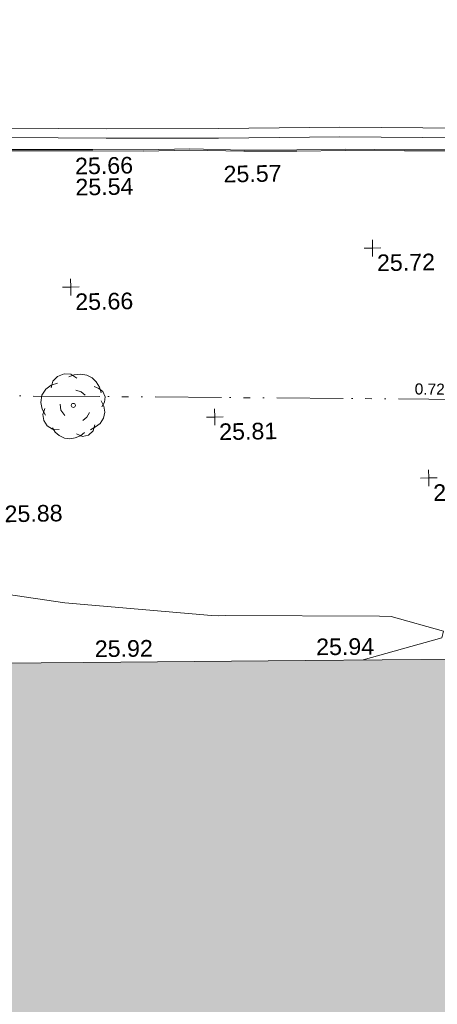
# Model space of a CAD drawing. Header units: millimetres. Extents: x -290717 to 520720, y -88450 to 287762.
# Tile 57 of 197: x -183460 to -174026, y 59927 to 82152. Entities that reach past the tile are written whole.
import ezdxf

# ---------------------------------------------------------------- set-up
doc = ezdxf.new("R2010")
doc.units = ezdxf.units.MM
doc.linetypes.add('IMPORT-UG_EIR_QLB2 _2_', pattern=[2750, 1500, -300.0000000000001, 0, -300.0000000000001, 150, -300.0000000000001, 0, -200])
doc.linetypes.add('IMPORT-UG_ELEC_STREET LIGHTING_QLB2 _2_', pattern=[2700, 1500, -300.0000000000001, 0, -250, 150, -300.0000000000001, 0, -200])
for name, color, linetype, lineweight, true_color in [('00_TOPO_KERB_BOTTOM', 1, 'Continuous', 9, 0xff0000), ('00_TOPO_KERB_TOP', 7, 'Continuous', 9, 0xa500a5), ('00_TOPO_LEVEL_SPOT', 7, 'Continuous', 9, 0x666666), ('00_TOPO_ROAD_MARKING_YELLOW_CONTINUOUS', 40, 'Continuous', 9, 0xffbf00), ('00_TOPO_TREE', 7, 'Continuous', 9, 0x666666), ('00_UAV_BUILDING_OUTLINE', 5, 'Continuous', 9, 0x0000ff), ('01_DTM_CONTOUR_MNR', 7, 'Continuous', 9, 0xa5a552), ('12333-PUM-2D-U-0001-C01 - Rev2_REVIT IMPORT_dwg', 7, 'Continuous', 9, 0x767676), ('A_RHA_Line', 7, 'Continuous', 9, 0x00a600), ('PUM-EIRCOMM-NOTES', 6, 'Continuous', 9, 0xff00ff), ('PUM-EIRCOMM-QLB2', 6, 'IMPORT-UG_EIR_QLB2 _2_', 9, 0xff00ff)]:
    doc.layers.add(name, color=color, linetype=linetype, lineweight=lineweight, true_color=true_color)
doc.layers.add('A_RHA_Detail', color=7, linetype='Continuous', lineweight=9)
doc.styles.add('Arial_1', font='arial.ttf', dxfattribs={"height": 250})
doc.styles.add('Swis721 Lt BT_2', font='swissl.ttf', dxfattribs={"height": 375})

# ---------------------------------------------------------------- blocks, each defined once
blk = doc.blocks.new('12333-PUM-2D-U-0001-C01 - Rev2_REVIT IMPORT_dwg_CONIFEROUS_TREE-2077088-Site Location Plan Existing')
at = {"layer": '00_TOPO_TREE', "color": 254, "true_color": 0xcccccc, "flags": 128}
for points in [[(533720391.5130984, 725631827.6437714), (533720316.5051362, 725631962.6581033), (533720286.5019513, 725632112.6740276), (533720316.5051362, 725632277.6915444), (533720406.5146909, 725632412.7058764), (533720526.5274304, 725632502.715431), (533720676.5433547, 725632547.7202083)], [(533720526.5274304, 725632442.7090613), (533720571.5322077, 725632592.7249856), (533720676.5433547, 725632697.7361326), (533720826.559279, 725632757.7425025), (533720976.5752034, 725632742.7409099), (533721111.5895354, 725632652.7313553)], [(533720931.5704261, 725632682.7345402), (533721051.5831657, 725632727.7393177), (533721201.59909, 725632742.7409099), (533721336.613422, 725632712.7377251), (533721456.6261615, 725632652.7313553), (533721546.6357162, 725632562.7218009), (533721621.6436783, 725632442.7090613), (533721651.6468631, 725632307.6947294)], [(533721081.5863505, 725632382.7026914), (533721201.59909, 725632337.6979141), (533721291.6086447, 725632262.6899519)], [(533721501.6309388, 725632457.7106537), (533721606.6420859, 725632412.7058764), (533721696.6516405, 725632337.6979141), (533721741.6564177, 725632217.6851748), (533721726.6548253, 725632097.6724352), (533721666.6484556, 725631992.661288)], [(533721651.6468631, 725632127.67562), (533721711.6532329, 725632007.6628805), (533721726.6548253, 725631872.6485486), (533721696.6516405, 725631737.6342168), (533721621.6436783, 725631617.6214771), (533721516.6325312, 725631542.613515), (533721396.6197916, 725631482.6071453)], [(533720691.5449471, 725631497.6087377), (533720541.5290228, 725631512.61033), (533720421.5162832, 725631587.6182923), (533720346.508321, 725631707.6310319), (533720331.5067286, 725631842.6453637), (533720376.511506, 725631977.6596957)], [(533720826.559279, 725631812.6421789), (533720736.5497245, 725631932.6549183), (533720721.5481321, 725632067.6692504)], [(533721381.6181993, 725631872.6485486), (533721321.6118295, 725631767.6374015), (533721231.6022748, 725631692.6294392)], [(533721261.6054597, 725631422.6007755), (533721171.5959051, 725631347.5928131), (533721051.5831657, 725631302.5880361), (533720931.5704261, 725631287.5864435), (533720811.5576867, 725631302.5880361), (533720691.5449471, 725631362.5944057), (533720601.5353925, 725631437.6023679), (533720541.5290228, 725631542.613515)], [(533721501.6309388, 725631587.6182923), (533721456.6261615, 725631452.6039604), (533721351.6150144, 725631362.5944057), (533721216.6006825, 725631332.5912209), (533721081.5863505, 725631392.5975907)]]:
    blk.add_lwpolyline(points, dxfattribs=at)
at = {"layer": '00_TOPO_TREE', "color": 254, "true_color": 0xcccccc}
blk.add_ellipse((533721021.5799807, 725632037.6660653), major_axis=(0, 46.27833688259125), ratio=0.9999999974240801, dxfattribs=at)
blk = doc.blocks.new('12333-PUM-2D-U-0001-C01 - Rev2_REVIT IMPORT_dwg_MM-2077200-Site Location Plan Existing')
at = {"layer": '00_TOPO_LEVEL_SPOT', "color": 254, "true_color": 0xcccccc, "flags": 128}
for points in [[(0, -500.0000000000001), (0, 0), (-500.0000000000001, 0)], [(500.0000000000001, 0), (0, 0), (0, 500.0000000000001)]]:
    blk.add_lwpolyline(points, dxfattribs=at)
blk = doc.blocks.new('12333-PUM-2D-U-0001-C01 - Rev2_REVIT IMPORT_dwg_MGS62954_T2_Galway_ITM_3d_Rev1-2077680-Site Location Plan Existing')
at = {"layer": '00_TOPO_KERB_BOTTOM', "color": 254, "true_color": 0xcccccc, "flags": 128}
blk.add_lwpolyline([(533743680.3809401, 725637128.4247613), (533743229.7041309, 725637471.362565), (533741684.4541857, 725637421.0365422), (533740267.2642424, 725637448.2518768), (533738897.7448945, 725637493.7435884), (533737565.3930628, 725637506.7126807), (533736279.2179003, 725637528.0307094), (533735027.0795325, 725637563.000467), (533733667.0829113, 725637591.3091346), (533732301.0141773, 725637595.6643108), (533731049.2494264, 725637624.5813113), (533729701.8924276, 725637662.154347), (533728603.2163231, 725637676.6815387), (533727263.5425464, 725637710.7509775), (533726167.9019396, 725637715.3702215), (533724976.823774, 725637734.9243238), (533723757.5521231, 725637779.221375), (533722703.67918, 725637777.4054284), (533721566.4856361, 725637806.7898701), (533720225.0302993, 725637830.2336509), (533718700.1895002, 725637852.7771122)], dxfattribs=at)
at = {"layer": '00_TOPO_KERB_TOP', "color": 254, "true_color": 0xcccccc, "flags": 128}
blk.add_lwpolyline([(533743664.385046, 725637112.5626125), (533743220.8286894, 725637443.5551306), (533741684.6379069, 725637393.5241483), (533740266.5436192, 725637420.7568499), (533738897.1544099, 725637466.2442386), (533737565.0313013, 725637479.2111043), (533736278.606064, 725637500.5332781), (533735026.4094232, 725637535.504663), (533733666.7528561, 725637563.8062525), (533732300.6527015, 725637568.1615287), (533731048.5484817, 725637597.0863715), (533729701.3272363, 725637634.6556212), (533728602.6848718, 725637649.1823667), (533727263.1349093, 725637683.2486569), (533726167.618215, 725637687.8673784), (533724976.0986785, 725637707.4287269), (533723757.0763599, 725637751.7167197), (533722703.3475903, 725637749.9010215), (533721565.8901064, 725637779.2922833), (533720224.5867141, 725637802.7334087), (533718699.7165763, 725637825.2773037)], dxfattribs=at)
at = {"layer": '00_TOPO_ROAD_MARKING_YELLOW_CONTINUOUS', "color": 254, "true_color": 0xcccccc, "flags": 128}
for points in [[(533718620.0000001, 725638350), (533721870, 725638270), (533724410.0000001, 725638230), (533727150.0000001, 725638210.0000001), (533729960.0000001, 725638140.0000001), (533733090, 725638070.0000002), (533735580.0000001, 725638030.0000001), (533738100, 725637980), (533740100, 725637970.0000001), (533742560.0000002, 725637930.0000001), (533745230, 725637880.0000001), (533746810.0000002, 725637860), (533747570.0000001, 725637870)], [(533718614.4798682, 725638133.231553), (533721865.6247597, 725638053.2033712), (533724407.5014154, 725638013.1738175), (533727146.508369, 725637993.181066), (533729954.8758851, 725637923.2217327), (533733085.8344004, 725637853.2002964), (533735576.1077813, 725637813.1959049), (533738097.3070083, 725637763.1721106), (533740097.6951542, 725637753.1701697), (533742556.2073432, 725637713.1943619), (533745240.0000001, 725637700.0000002), (533746810.0541692, 725637643.1432987), (533747572.8528932, 725637653.1801242)]]:
    blk.add_lwpolyline(points, dxfattribs=at)
at = {"layer": '01_DTM_CONTOUR_MNR', "color": 254, "true_color": 0xcccccc, "flags": 128}
blk.add_lwpolyline([(533718301.2324324, 725627988.483171), (533720094.2076772, 725627697.5984253), (533720751.0273183, 725627585.2530916), (533724059.6727987, 725627239.3111238), (533724216.1006241, 725627235.126431), (533724368.0108212, 725627233.5484504), (533727851.6260422, 725627163.1412284), (533728119.6764976, 725627149.791537), (533729290.0000001, 725626800), (533729250.7020724, 725626647.4003397), (533727470, 725626180.0000002), (533727469.8954943, 725626174.8857878)], dxfattribs=at)
at = {"xscale": 0.375, "yscale": 0.375, "zscale": 0.375}
for p in [(533727840, 725635470.0000001), (533721010, 725634710.0000001), (533724210.0000001, 725631720.0000001), (533729020.0000001, 725630260.0000001)]:
    blk.add_blockref('12333-PUM-2D-U-0001-C01 - Rev2_REVIT IMPORT_dwg_MM-2077200-Site Location Plan Existing', p, dxfattribs=at)
blk.add_blockref('12333-PUM-2D-U-0001-C01 - Rev2_REVIT IMPORT_dwg_CONIFEROUS_TREE-2077088-Site Location Plan Existing', (0, 0))
at = {"layer": '00_TOPO_KERB_BOTTOM', "color": 251, "true_color": 0x666666, "insert": (533721154.7417886, 725637149.5326387), "char_height": 375, "width": 1495.902363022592, "attachment_point": 1, "line_spacing_factor": 1.005061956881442, "style": 'Swis721 Lt BT_2'}
blk.add_mtext('25.54', dxfattribs=at)
at = {"layer": '00_TOPO_KERB_TOP', "color": 251, "true_color": 0x666666, "insert": (533721154.3417886, 725637625.1955326), "char_height": 375, "width": 1495.902363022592, "attachment_point": 1, "line_spacing_factor": 1.005061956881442, "style": 'Swis721 Lt BT_2'}
blk.add_mtext('25.66', dxfattribs=at)
at = {"layer": '00_TOPO_LEVEL_SPOT', "char_height": 375, "width": 1495.902363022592, "attachment_point": 1, "line_spacing_factor": 1.005061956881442, "style": 'Swis721 Lt BT_2'}
for s, insert in [('25.72', (533727935.0808527, 725635322.6102246)), ('25.66', (533721105.0808529, 725634562.6102246)), ('25.81', (533724305.0808528, 725631572.6102245)), ('25.87', (533729115.0808529, 725630112.6102245)), ('25.88', (533719425.0808529, 725629802.6102246))]:
    blk.add_mtext(s, dxfattribs=dict(at, insert=insert))
at = {"layer": '00_TOPO_ROAD_MARKING_YELLOW_CONTINUOUS', "color": 251, "true_color": 0x666666, "insert": (533724504.9187299, 725637385.3326389), "char_height": 375, "width": 1495.902363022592, "attachment_point": 1, "line_spacing_factor": 1.005061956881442, "style": 'Swis721 Lt BT_2'}
blk.add_mtext('25.57', dxfattribs=at)
at = {"layer": '00_UAV_BUILDING_OUTLINE', "color": 251, "true_color": 0x666666, "char_height": 375, "width": 1495.902363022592, "attachment_point": 1, "line_spacing_factor": 1.005061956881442, "style": 'Swis721 Lt BT_2'}
for s, insert, rotation in [('25.92', (533721411.8020604, 725626724.9033298), 359.48203630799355), ('25.94', (533726411.5745698, 725626679.7032963), 359.48203632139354)]:
    blk.add_mtext(s, dxfattribs=dict(at, insert=insert, rotation=rotation))
blk = doc.blocks.new('12333-PUM-2D-U-0001-C01 - Rev2_REVIT IMPORT_dwg-1620468-Site Location Plan Existing')
at = {"layer": 'PUM-EIRCOMM-QLB2', "color": 211, "true_color": 0xffaaff, "flags": 128}
blk.add_lwpolyline([(94166.06656520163, 15009.10324591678), (88809.35015284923, 16163.64382137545), (77898.35015288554, 16440.64382137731), (70070.35015290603, 16525.64382134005), (62436.3501528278, 16597.64382138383), (55862.35015292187, 16231.64382134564), (47836.35015285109, 16318.64382128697), (40626.35015288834, 16345.64382128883), (40294.35015283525, 21195.64382138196), (30564.35015285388, 21786.64382128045), (30566.837391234, 22032.05133823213)], dxfattribs=at)
blk.add_blockref('12333-PUM-2D-U-0001-C01 - Rev2_REVIT IMPORT_dwg_MGS62954_T2_Galway_ITM_3d_Rev1-2077680-Site Location Plan Existing', (-533641079.6498471, -725615854.3561786))
at = {"layer": 'PUM-EIRCOMM-NOTES', "insert": (88146.43779851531, 16533.22208703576), "char_height": 250, "width": 1160.025439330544, "attachment_point": 2, "rotation": 358.54573159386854, "line_spacing_factor": 0.9417779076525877, "style": 'Arial_1'}
blk.add_mtext('0.72m', dxfattribs=at)

msp = doc.modelspace()

# ---------------------------------------------------------------- hatches: boundary and pattern name
at = {"layer": 'A_RHA_Detail', "true_color": 0xc0c0c0}
h = msp.add_hatch(color=9, dxfattribs=at)
h.paths.add_polyline_path([(-80880.60083898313, -68502.79057078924), (-80400.86592458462, -68483.4150911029), (-80400.86592458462, -62984.64684182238), (-24474.85765180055, -63009.32043784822), (-24456.14471274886, -50840.30023854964), (-36622.55041054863, -50831.65104346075), (-36622.5504104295, -44228.57792609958), (-50959.05265825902, -44213.68205212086), (-50959.05265825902, -42573.78171509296), (-54563.93258049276, -42571.21897729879), (-54565.69773355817, -45054.17447471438), (-92408.82109324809, -45027.27149617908), (-92411.78875845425, -49201.74309219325), (-100061.9988811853, -49201.74309219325), (-100052.221444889, -64852.82557835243), (-86120.90825231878, -64852.82557835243), (-86092.16626519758, -62957.90041523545), (-84861.10047611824, -62957.90041520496), (-84854.79054275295, -68240.10973718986), (-80870.60226895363, -68240.10973718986)])
h.paths.add_polyline_path([(-137238.9269955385, -68461.93840922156), (-132719.7426408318, -68433.06336920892), (-132847.0731201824, -62850.0428228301), (-130454.6837966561, -62916.63108081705), (-130498.2830220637, -61355.8539363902), (-117581.136331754, -61423.42893434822), (-117492.3908565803, -49183.91309186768), (-125136.5200282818, -49178.47881939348), (-125133.5727033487, -45032.61887132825), (-163007.1824077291, -45005.69421944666), (-163007.1824077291, -44090.29634113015), (-163123.8521375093, -44090.21339942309), (-163122.6389897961, -42383.751842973), (-166563.8543420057, -42383.75184295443), (-166565.0349082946, -44044.3982420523), (-193158.4656786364, -44025.49275802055), (-193195.152889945, -62863.6565097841), (-137269.7106414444, -62916.63108078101), (-137254.3708868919, -65679.90523788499)])
h.paths.add_polyline_path([(120310.9497607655, -32334.2823016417), (120312.4652266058, -31610.73011961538), (133451.2244789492, -31638.24899384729), (133469.2230092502, -19717.98315777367), (121295.7536929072, -19692.48606427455), (121319.8434528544, -8190.941560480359), (112277.0825929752, -8172.001674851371), (112263.1769726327, -14811.12345451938), (78285.85310969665, -14739.95861435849), (78292.82277619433, -8167.077575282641), (76545.55099677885, -8163.40371230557), (69355.76844230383, -8152.931592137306), (69353.66597202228, -9156.746357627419), (68372.60878942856, -9154.691552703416), (68372.60878942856, -13705.52853212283), (69333.72334743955, -13707.54156767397), (69325.07112544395, -16249.53369225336), (66623.4489111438, -16249.53369225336), (66619.79243932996, -17995.29925522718), (65989.07757491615, -17995.29925522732), (65985.44262769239, -19730.78799479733), (57152.23993372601, -19712.28702423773), (57127.42535098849, -31559.89461998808), (70277.87165423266, -31587.43801817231), (70277.87165428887, -32271.74147154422), (78263.96947906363, -32285.12944888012), (78266.62669288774, -31019.79372153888), (112335.8856506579, -31091.15111856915), (112335.8856506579, -32317.57330550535), (119781.4233959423, -32333.17321910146)])
h.paths.add_polyline_path([(7503.71740934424, -1791.43926322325), (15482.43097389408, -674.0213230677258), (15484.0826184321, 148.1327206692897), (56188.28042539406, 205.5276654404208), (56155.8432600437, 14338.31663138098), (18016.62665932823, 14236.4814953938), (17967.9025208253, 34313.18372075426), (21727.10644861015, 34324.06926249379), (21708.9097307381, 40608.10218319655), (18009.66447156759, 40608.10218325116), (17995.54603703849, 45483.75063445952), (9770.084212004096, 45420.63294734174), (3966.216019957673, 45443.14492469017), (3984.771235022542, 14176.56786831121), (1023.062455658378, 14176.56786840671), (-276.5134647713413, 14190.52623465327), (-231.6790044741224, 5976.811441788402), (-226.4491536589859, 193.7444677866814), (1220.250839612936, 179.5999159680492), (7477.609307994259, 143.2867556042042), (7488.638446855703, -674.0213230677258)])
h.paths.add_polyline_path([(77755.59663317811, 53.47451145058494), (77729.51881611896, 1699.844979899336), (94464.47132486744, 1659.976083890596), (94606.37913471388, 17991.39023626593), (88810.41901146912, 18015.03260816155), (88799.89418497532, 14436.74271609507), (69413.88950349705, 14457.87738898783), (69377.35724448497, 99.62816357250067), (70760.85642036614, 92.0068082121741)])
h.paths.add_polyline_path([(61252.12079698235, 46453.95617369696), (105774.7348988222, 46472.68783510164), (105768.2642197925, 61852.61234310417), (92285.13876306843, 61852.61234310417), (92308.59670397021, 65784.30757142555), (96107.46680002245, 65767.6044524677), (96059.6808111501, 75209.20847378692), (101084.8427276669, 75071.88872768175), (104988.0046543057, 74765.36560410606), (108403.6894220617, 74363.84089439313), (112009.2703903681, 73787.25420864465), (115645.3524814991, 73049.69667210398), (116890.8108050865, 72761.69136255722), (120208.9929832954, 71893.18353872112), (120865.241739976, 71703.68487155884), (124135.6329505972, 70669.67317909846), (127435.6253142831, 69480.50055823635), (127820.4368655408, 69394.93141813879), (128274.3081769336, 69331.69585757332), (128731.879114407, 69306.66104520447), (129189.9401456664, 69320.00258265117), (129645.2782985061, 69371.62688830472), (130094.6997111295, 69461.17185607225), (130535.0520071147, 69588.00939078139), (130963.2464342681, 69751.2498188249), (131376.279516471, 69949.74812593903), (131771.254123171, 70182.11198906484), (132162.5575600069, 70460.54046602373), (132496.0921582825, 70741.69081117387), (132820.8713676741, 71064.98072578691), (133117.4593294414, 71414.31364276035), (133383.77568926, 71787.23923958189), (133616.5473239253, 72178.53728446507), (133817.1647262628, 72590.54524901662), (133982.6025969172, 73017.89547517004), (134111.7005086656, 73457.59040804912), (134203.5529320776, 73906.545904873), (134257.5155882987, 74361.61286220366), (134272.5462649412, 74819.59931534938), (134250.5259874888, 75277.29281749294), (134189.6227572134, 75731.48297750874), (134090.9274700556, 76178.98397761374), (133955.1324028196, 76616.65691996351), (133783.1900598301, 77041.4318434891), (133576.3064937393, 77450.3292564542), (133335.9328436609, 77840.48103831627), (133063.7551572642, 78209.15055536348), (132761.6825665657, 78553.75185442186), (132431.8338935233, 78871.86780505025), (132076.5227904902, 79161.26705200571), (131698.2415079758, 79419.91966864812), (131299.6434187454, 79646.01139199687), (131093.5942456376, 79746.34209763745), (132146.0467355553, 83110.22226149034), (122787.763295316, 86282.54285521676), (121604.3555410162, 82800.35918872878), (117095.9864226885, 83870.84033788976), (116841.9598400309, 83526.35449576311), (116120.5435466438, 91221.9361197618), (110237.7341284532, 91274.27491024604), (110194.3680786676, 90435.39030217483), (104988.0046543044, 90486.49901569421), (104973.2761846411, 94309.82427956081), (103746.1314668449, 94309.82427962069), (103839.9937121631, 122852.1474272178), (96365.09202303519, 122931.9599471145), (96350.3400238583, 123952.416858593), (104555.5505249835, 123902.1925258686), (104607.3234457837, 120248.5396157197), (125502.5015002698, 120134.193340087), (125662.0200253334, 137657.3796883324), (114479.5865733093, 137699.2256881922), (114382.3062641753, 129149.9458158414), (104644.1590035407, 129187.997507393), (104577.9931702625, 126217.3903165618), (101184.4926405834, 126159.1566967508), (101264.6166812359, 135959.2655565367), (89967.23177303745, 135988.8856164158), (89927.63362986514, 125823.6463181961), (93630.53562299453, 125840.7948842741), (93580.6568888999, 122931.9599471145), (88697.38835373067, 122904.7310127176), (88679.38989541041, 95739.0914377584), (86378.25848993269, 95739.0914377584), (86378.18187189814, 96178.10083375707), (83279.5074328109, 96200.92083330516), (83273.62493422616, 95735.74732136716), (70169.67509616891, 95733.22421950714), (70166.2684274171, 96272.07409350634), (66674.99731291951, 96257.14073659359), (66654.74538556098, 95755.71092140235), (65784.77231076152, 95755.71092140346), (65887.65094981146, 117470.6305650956), (53473.34271625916, 117487.9046429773), (53434.44066306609, 98570.4634906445), (40649.41626913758, 98570.46349066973), (40610.16711556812, 94406.01479082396), (38853.82372865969, 94410.36303444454), (38848.65589191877, 89463.65332732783), (40612.46601909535, 89518.45976927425), (40665.38257359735, 86257.73741131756), (38372.19584673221, 86305.7230928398), (38369.79373532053, 76901.0507917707), (50937.95125076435, 76944.40198877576), (50922.88567283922, 74598.78180893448), (56484.90611318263, 74588.85093774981), (56484.9061131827, 75194.85181998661), (92465.40372273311, 75233.02581663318), (92645.92783659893, 71766.64845097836), (89810.5550181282, 69362.83965827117), (85313.16173971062, 69360.94750424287), (85313.16173971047, 66907.40508090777), (75210.14498260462, 66903.15451592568), (75210.14498260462, 63815.70944554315), (70819.40014306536, 63815.70999204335), (70819.21601502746, 64253.35708063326), (69456.8341568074, 64253.35708063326), (69455.71957374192, 66901.99623168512), (61303.3285675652, 66898.56680686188), (61304.56054652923, 63970.32021231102), (70500.41048205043, 63970.32021223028), (70500.40885431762, 61852.59006210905), (61245.64388480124, 61848.69637492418), (61252.12079698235, 46455.07044720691)])
h.paths.add_polyline_path([(-17153.16561239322, 48569.32684293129), (-17153.16561227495, 60770.38083690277), (-29362.88357762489, 60774.7042869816), (-29362.88357762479, 67399.20394583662), (-43507.25361058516, 67405.01911302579), (-43488.53133082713, 69093.07334179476), (-45766.41866234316, 69109.32868391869), (-45794.34620035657, 67405.01911302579), (-47272.11273197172, 67404.21245453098), (-47272.44887636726, 66454.91798912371), (-86004.56386335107, 66468.6329952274), (-86006.66970790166, 60521.58362724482), (-92662.8772251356, 60521.58362724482), (-92666.53762789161, 50184.35611936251), (-79752.016597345, 50179.78302554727), (-79752.016597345, 48591.49323813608), (-17157.71631240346, 48569.32845421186)])
h.paths.add_polyline_path([(-201056.4185879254, 48628.75479108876), (-138377.9751621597, 48634.64535782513), (-138377.9751621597, 50133.28202330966), (-125467.710581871, 50134.49533928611), (-125468.6909603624, 60566.19036866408), (-132186.8595615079, 60565.86652591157), (-132187.4203588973, 66533.01978768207), (-170643.3098734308, 66805.61809689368), (-170643.3098732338, 67738.78475851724), (-200340.0100486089, 67488.93693767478), (-200348.7175167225, 60827.7802510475), (-201057.5650552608, 60827.71357562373), (-201056.6510294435, 51102.0431337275)])
h.paths.add_polyline_path([(-240051.5126725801, 54769.1949116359), (-239444.4902595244, 54811.10754483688), (-239186.5396225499, 54841.92927608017), (-238764.8191578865, 54940.98166103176), (-238382.4735933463, 55122.46891391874), (-237990.3402229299, 55354.87497237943), (-237269.2031026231, 55936.21514997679), (-237030.2712443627, 56228.66101920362), (-236793.0039600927, 56569.31473977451), (-236554.5880579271, 57004.26389721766), (-236432.7219585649, 57267.46508911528), (-236300.0815274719, 57753.26239002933), (-236250.7285154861, 58017.17885687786), (-236235.6490610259, 58516.21786795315), (-236233.2538430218, 58987.85640057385), (-236213.702979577, 59823.48083772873), (-236363.8287856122, 59820.8603820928), (-236634.0279869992, 60698.06075831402), (-236391.9547756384, 61432.1972634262), (-236225.4740089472, 61435.10319604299), (-236201.6036570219, 62637.68779599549), (-232563.5271750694, 62639.28734435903), (-232563.5271750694, 63049.03842407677), (-232732.1945866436, 63049.15302221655), (-232860.1521278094, 63457.9589027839), (-232731.6068089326, 63914.24862701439), (-232560.8209657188, 63914.24862701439), (-232521.9864006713, 70597.99604498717), (-240628.6947850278, 70598.85496274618), (-240629.7923196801, 72350.98321581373), (-246412.6011213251, 72347.36085937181), (-246412.6011213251, 70616.45923939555), (-254449.5805725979, 70618.60952619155), (-254454.637144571, 70754.06491724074), (-254469.7140363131, 73191.6627625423), (-263883.2532625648, 73267.83063692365), (-263902.4181505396, 68260.74348557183), (-263714.8217520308, 68259.82096576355), (-263552.9672900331, 67819.6543439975), (-263719.0883117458, 67392.20684197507), (-263913.629869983, 67392.20684288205), (-263956.7001914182, 58633.76423459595), (-260181.1963171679, 58611.22607638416), (-260192.3146984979, 56354.25111578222), (-257184.684388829, 56339.46086010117), (-257213.4419958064, 57092.93866025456), (-257338.5163846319, 57093.27331227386), (-257471.0109295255, 57531.7457231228), (-257338.5163845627, 58062.22513700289), (-257203.4956297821, 58064.06881293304), (-257173.5751889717, 58598.54056827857), (-256478.2273617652, 58575.27357918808), (-256478.2273617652, 58788.51859477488), (-256013.0091299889, 58911.92701537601), (-255397.0786589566, 58780.99767608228), (-255397.0786664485, 58595.98242230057), (-243809.8853614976, 58585.92793205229), (-243805.3570672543, 58352.04527760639), (-243740.9394682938, 57884.52572396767), (-243619.083060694, 57421.84877501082), (-243424.3877541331, 56943.65915328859), (-243247.1437899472, 56608.24157716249), (-243003.0710577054, 56249.99021479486), (-242732.2093200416, 55932.75703086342), (-242371.7230179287, 55603.12658814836), (-242141.2551255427, 55424.88676771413), (-241804.9643038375, 55216.88439829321), (-241529.464082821, 55077.02869058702), (-241100.6275144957, 54917.18295005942), (-240836.2134980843, 54840.82833179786), (-240453.4486196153, 54788.6078413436), (-240203.3756532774, 54776.52967577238)])
h.paths.add_polyline_path([(40276.69022620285, 59895.3641775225), (40328.62676026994, 69196.9439153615), (36588.99968782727, 69217.82459101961), (36619.46637569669, 74674.25962431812), (32264.36460075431, 74687.02318924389), (32233.48293864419, 69156.26826309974), (11916.69390488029, 69269.70959690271), (11966.66200108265, 78218.75165977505), (29087.50901742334, 78123.15526811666), (29143.44567202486, 88141.13700481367), (15719.34879623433, 88216.09212957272), (15732.60379610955, 90589.99788900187), (4594.294101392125, 90652.19003492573), (4525.129359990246, 78265.12250452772), (10096.76365550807, 78234.01258734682), (10077.43887221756, 74773.03821913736), (4547.641142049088, 74803.91453678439), (4465.579974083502, 60107.16002351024), (19125.89094757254, 60025.30234268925), (19139.86249371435, 62527.53804648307), (31738.59196305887, 62457.19146407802), (31724.55430855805, 59943.11609818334), (38369.79364222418, 59906.01157297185)])
h.paths.add_polyline_path([(-246083.0241259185, 72334.29150213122), (-246083.0594797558, 72334.30275087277), (-246208.2905500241, 72334.29150213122)])
h.paths.add_polyline_path([(-114575.3004830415, 112178.0758696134), (-114575.3246436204, 112178.0758696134), (-114707.2752166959, 115801.5811617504)])
h.paths.add_polyline_path([(-154699.9178766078, 101760.4080976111), (-114382.0503338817, 101776.0542915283), (-114382.0503338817, 106926.936016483), (-113755.641395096, 106927.1791078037), (-113757.5507412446, 111847.2721532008), (-114431.6837526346, 111847.2721532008), (-114431.8098651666, 112178.075869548), (-114575.3004830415, 112178.0758696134), (-114578.9984943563, 121707.2390834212), (-123056.9849702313, 121707.2390834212), (-123068.8201032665, 156452.7036899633), (-119381.2340625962, 156454.1347343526), (-119381.2340625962, 160165.8603541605), (-115501.031452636, 160167.3661472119), (-115503.3750945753, 166206.5793118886), (-132411.7987151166, 166599.6604729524), (-132411.8243306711, 166665.6603411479), (-135275.0124468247, 166664.5489553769), (-135275.0124468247, 166628.1883102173), (-135911.3205077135, 166628.1944503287), (-135911.3479256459, 166352.1604668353), (-152521.1633846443, 166345.7145607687), (-152518.3680955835, 159142.6836790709), (-150699.3133726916, 159117.9265656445), (-150755.6690356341, 122560.6912032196), (-151059.2005266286, 122560.6912032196), (-151061.0981347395, 121302.4374931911), (-154138.3148337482, 121372.6012653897), (-154138.3148337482, 121865.183451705), (-154704.3888425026, 121867.2611370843), (-154688.5451973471, 119352.3937021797), (-154745.5933227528, 119352.3715636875), (-154745.5763474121, 118722.1532660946), (-160794.1544526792, 118748.744283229), (-160794.1544527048, 119410.5425977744), (-163852.1622693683, 119422.408321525), (-163855.0715294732, 118762.2003111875), (-167568.6765459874, 118778.5256058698), (-166634.6619849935, 124395.1277019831), (-166843.6206842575, 124471.2090400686), (-167568.6765459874, 124707.6250904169), (-168028.2173235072, 124841.3808643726), (-168630.5006276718, 124991.3056740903), (-169238.2056070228, 125117.4693074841), (-169850.3952285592, 125219.6772877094), (-170466.1255403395, 125297.7720169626), (-171089.1102599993, 125351.8553033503), (-171704.4065937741, 125381.1774254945), (-172325.0479971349, 125386.3595015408), (-172782.2248668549, 125374.5832363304), (-173401.7764236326, 125337.4554476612), (-174019.3926983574, 125276.0328036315), (-174634.1213722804, 125190.4100127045), (-175245.0145766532, 125080.7190996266), (-176047.1958093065, 124895.7675261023), (-176665.4852587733, 124724.7228134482), (-177045.3001228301, 124609.1129151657), (-177631.5127793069, 124405.2077276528), (-176665.4852586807, 118818.5158793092), (-177558.9402083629, 118822.4435769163), (-177662.2853368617, 125263.4341236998), (-176365.3912352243, 126542.9270807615), (-159462.2970490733, 126319.9103917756), (-157057.7396790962, 128609.0850976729), (-157060.6673204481, 136153.1661957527), (-158638.8016610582, 137740.2441626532), (-159352.3735831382, 137740.2441626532), (-161634.4140635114, 140201.1078539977), (-168727.9404946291, 140256.8191147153), (-171035.0401162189, 137942.884730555), (-174184.1459014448, 137942.884730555), (-176460.1168228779, 140292.2858551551), (-177341.68569345, 140292.285855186), (-177341.7114445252, 140358.4281613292), (-183428.5803825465, 140356.0660244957), (-185921.6385984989, 137917.4639097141), (-185921.6385985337, 131757.309115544), (-186906.8767412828, 131756.9267734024), (-187725.3914540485, 130809.9989183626), (-187724.0588902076, 127376.1828149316), (-186481.0281350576, 126304.557648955), (-186479.4846755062, 122327.2959175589), (-185176.2828158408, 121059.4673825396), (-180304.1129154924, 121059.4673825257), (-180304.1136492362, 118802.0484409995), (-193555.3706955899, 118802.0484409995), (-193555.3686998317, 133117.8341649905), (-192593.6442938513, 133118.2073819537), (-192593.6442938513, 134200.8158367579), (-192224.6284783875, 134200.9592041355), (-192225.5653014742, 136615.0101267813), (-192595.0012461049, 136615.0101267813), (-192595.4357332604, 137734.4745166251), (-193589.2709668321, 137734.4746851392), (-193589.2685988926, 147474.5705834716), (-193163.2062206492, 147492.8644728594), (-192606.8095195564, 147551.4951472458), (-192359.9383250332, 147589.5931622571), (-192199.8207947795, 147616.5827293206), (-191882.7548926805, 147682.9245600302), (-191568.5380071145, 147761.6632019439), (-191020.2573150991, 147932.4221712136), (-190950.5841382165, 147955.8263236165), (-190647.7999969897, 148070.951423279), (-190349.769078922, 148197.8750093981), (-190056.9509284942, 148336.4013817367), (-189769.7970512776, 148486.316942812), (-189375.4954991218, 148717.2624196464), (-189132.9060261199, 148873.2749095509), (-188867.5421091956, 149059.0543930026), (-188609.6764469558, 149255.1087866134), (-188354.9814056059, 149465.3525772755), (-188079.6339208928, 149713.8792482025), (-187884.9836199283, 149901.8220103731), (-187538.2510284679, 150274.4802367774), (-187446.2998447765, 150378.396083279), (-187241.3270201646, 150629.2310214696), (-187046.3599558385, 150887.9197697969), (-186861.699277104, 151154.0634500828), (-186546.1373636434, 151669.8298752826), (-186524.4196769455, 151707.063245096), (-163675.289831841, 151669.8298752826), (-163687.5843044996, 148134.0767945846), (-157303.6541541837, 148136.4921063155), (-157303.6541541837, 155759.9150161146), (-157557.4317586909, 155765.0384228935), (-157555.9168973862, 166678.0466575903), (-187009.2021991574, 166699.7464767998), (-187013.0952111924, 162054.4009359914), (-188707.1775469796, 162044.5925187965), (-188705.9961893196, 155021.5333641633), (-188737.9999316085, 154650.5326603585), (-188799.0133970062, 154283.1866125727), (-188857.2045401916, 154035.4341107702), (-188966.1106131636, 153679.3368924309), (-189102.6200311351, 153332.8820747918), (-189265.8911677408, 152998.2056672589), (-189454.9174010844, 152677.3710606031), (-189645.2484685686, 152421.322012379), (-189916.9563410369, 152104.2450531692), (-190212.7041973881, 151809.4634871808), (-190530.6686598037, 151538.7947475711), (-190868.889367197, 151293.9075915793), (-191225.2810786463, 151076.3118324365), (-191597.6465194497, 150887.3490190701), (-192092.8415776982, 150682.5621956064), (-192485.2937347, 150569.6612301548), (-192903.8930807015, 150482.2408890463), (-193187.215491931, 150440.8868273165), (-193594.1866364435, 150407.1257787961), (-193594.5953882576, 151459.989522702), (-205369.2399268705, 151455.4201248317), (-205354.452352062, 113350.0822379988), (-207187.1580384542, 113349.3709450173), (-207184.3024929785, 105991.0636522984), (-205312.8709512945, 105991.0636522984), (-205311.2365670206, 101769.6553082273), (-175488.645120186, 101781.2285901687), (-175488.645120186, 110889.6985621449), (-154703.462766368, 110897.5679794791), (-154700.5193329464, 103310.2697088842)])
h.paths.add_polyline_path([(193735.9435692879, 113047.8274775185), (208865.0938716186, 114991.026643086), (208976.1154122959, 114126.6471161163), (216447.8967330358, 115086.3281915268), (216038.7305308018, 118271.970241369), (232648.5073383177, 120405.3421627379), (233425.9936153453, 114352.0734369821), (240632.2017567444, 115277.6440986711), (239854.8412683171, 121329.9334728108), (256406.8682407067, 123455.8879629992), (257091.7572256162, 118089.1198988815), (264572.287122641, 119040.8180953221), (261877.8350554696, 138524.7609215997), (259178.7147038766, 138221.6086023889), (259197.3483654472, 137439.0084132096), (254686.1480587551, 136897.0007613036), (255412.6810205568, 131314.8303174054), (240852.7447965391, 129522.4514055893), (239771.0426540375, 137918.8519126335), (240649.582243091, 138010.1984551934), (240062.3063116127, 142776.6750342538), (239165.7694641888, 142685.0143484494), (237630.9646614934, 151018.3171733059), (266172.8791088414, 154560.7889781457), (271297.187694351, 142612.4006970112), (276531.7397502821, 144861.0987145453), (274941.5029779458, 148527.903728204), (302074.530765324, 160134.9084326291), (300215.9323773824, 164320.1841173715), (301528.161327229, 164907.0997990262), (300405.1237791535, 167477.8916353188), (299016.6944531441, 166945.7181825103), (295626.7488506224, 174518.7544287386), (294333.0289184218, 177537.1551681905), (287288.847594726, 174518.7544287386), (289427.6893504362, 169661.0163464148), (272956.7816584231, 162557.1203578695), (271943.2187786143, 164897.4305293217), (267016.3118217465, 162764.0369715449), (268502.3094164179, 159357.043014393), (265200.4029571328, 157946.4096681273), (226856.4166955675, 153146.7821791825), (227510.3041274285, 148852.0205335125), (228280.9873164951, 141179.0007484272), (227302.3544112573, 141050.2812999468), (227895.3788231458, 136433.1758633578), (228748.5501749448, 136523.8855003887), (229602.307730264, 128023.7667641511), (217691.2359889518, 126493.8999679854), (217642.3600127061, 126874.4332670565), (215138.5007311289, 126552.8357430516), (215194.9980427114, 126112.9650749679), (215015.6132225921, 126089.9247571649), (214840.967257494, 127449.6644606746), (192258.7012018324, 124549.1816390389), (193486.3576426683, 114991.026643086)])
h.paths.add_polyline_path([(-78076.24179098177, 117605.518872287), (-78076.23951907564, 117610.0871212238), (-78070.31812256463, 129485.733079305), (-74723.15926546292, 129478.3852560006), (-74723.15926546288, 125435.7860625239), (-48015.64546089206, 125380.0246061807), (-47996.55031653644, 135872.5822179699), (-61198.159180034, 135901.5630078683), (-74714.72264147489, 135923.5088764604), (-74723.62876031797, 131865.2975510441), (-78070.31812256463, 131872.6421692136), (-78062.97909490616, 149549.768943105), (-58292.26570494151, 149541.5607197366), (-58292.26570494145, 148946.2407608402), (-37707.70924049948, 148937.6946534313), (-37707.70924049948, 159740.0690313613), (-44148.26955758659, 159742.7429641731), (-44148.26955758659, 162961.3319175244), (-49829.95437586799, 162961.3319175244), (-49830.92144141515, 160632.0129326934), (-78494.0902662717, 160643.9130440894), (-78494.0902662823, 161615.1537737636), (-78739.22585210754, 161615.2555472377), (-78691.79195364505, 168187.9195488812), (-90844.5764503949, 168126.8149080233), (-90962.52567696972, 152686.7636278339), (-89064.97866810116, 152685.97582136), (-89079.54115383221, 117610.0871212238), (-78374.80210165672, 117605.6428258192)])
h.paths.add_polyline_path([(69254.82576126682, 129235.9722870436), (69259.97086178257, 136167.7892474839), (86068.0992678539, 136131.0235193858), (86008.66431381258, 164703.3084147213), (58789.63167882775, 164723.5115811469), (58789.63167882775, 170119.2062865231), (54460.16324890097, 170122.4198087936), (54457.21717773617, 166153.2792453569), (47042.21516498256, 166158.7829869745), (47041.10931533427, 164668.9097040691), (39173.27935198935, 164674.7495545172), (39172.83712618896, 164078.9539098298), (17014.87910992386, 164095.400525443), (17002.38841206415, 147267.1142245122), (12659.63471563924, 147267.1142245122), (12653.6008753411, 139137.9291796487), (17031.41608901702, 139134.6797717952), (17024.58791744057, 129935.3194463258), (39191.34773726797, 129918.8662983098), (39191.34773726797, 129258.2867272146), (69014.0340609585, 129236.1510132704)])
h.paths.add_polyline_path([(39265.62356917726, 139467.8223435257), (33050.91021530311, 139484.1586867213), (33087.56357182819, 153427.9220784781), (39277.60130890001, 153411.6505991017), (39277.60130890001, 152830.3127277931), (43058.29603858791, 152820.3745823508), (43024.83899408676, 140092.5601633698), (39267.2657899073, 140092.5601633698)])
h.paths.add_polyline_path([(1979.548949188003, 189123.2414339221), (18699.10403225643, 189180.0465563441), (18678.46874727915, 195253.6675675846), (24349.02704558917, 195272.9334349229), (24334.96888369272, 199550.7690689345), (28829.78348971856, 199566.0403168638), (28798.35772162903, 208815.6446465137), (24334.94961552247, 208806.1514042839), (24333.90624838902, 209113.2475694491), (16811.59093053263, 209087.6902915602), (16806.58456496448, 208843.590909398), (6772.293057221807, 208809.4991440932), (6797.166076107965, 201488.5780549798), (-8471.058649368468, 201436.7038403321), (-8471.058649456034, 200429.0172029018), (-11856.09020773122, 200417.5164702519), (-11823.72827012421, 190892.3684139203), (-7614.729360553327, 190904.9356358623), (-7614.729360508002, 190170.8290169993), (-4608.619189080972, 190169.2993656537), (-4608.238782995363, 190916.8832264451), (1973.379031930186, 190939.2444093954), (1977.122761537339, 189837.3456606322)])
h.paths.add_polyline_path([(-20506.2213294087, 190640.028646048), (-20122.28942212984, 206347.1214480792), (-41550.34215554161, 207015.255795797), (-41462.26177905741, 210449.6195896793), (-31391.41053375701, 210152.0276719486), (-31078.64493158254, 223862.574366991), (-44305.08575746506, 224230.797228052), (-44490.79956595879, 211865.5542346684), (-47510.12209651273, 211942.9901386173), (-47722.57925074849, 203659.0205615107), (-47076.06680551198, 203635.3001466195), (-47175.4684425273, 199531.9403872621), (-46801.21126120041, 199520.4703265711), (-46873.68175963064, 195478.589946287), (-44600.40472249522, 195425.25597799), (-44685.88459510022, 192243.2795180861), (-38073.99929110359, 192135.6564361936), (-38104.39995468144, 191126.9722513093), (-21537.79264469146, 190668.5723413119)])
h.paths.add_polyline_path([(16801.02360974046, 195961.5001375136), (9656.615133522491, 196015.1086064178), (9643.83815057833, 199513.9922857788), (11631.77992465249, 199485.8321209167), (11631.79209405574, 203322.2460457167), (16806.58456511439, 203391.4855727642), (16801.04077099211, 195984.4293109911)])
h.paths.add_polyline_path([(122084.9263243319, 200536.2570557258), (122088.180516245, 206386.1947929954), (125211.1061637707, 206386.1947929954), (125211.1162733, 206645.8932838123), (126202.709897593, 206645.8932838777), (126203.0204768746, 207041.0477229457), (130401.4034740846, 206979.0758390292), (130444.269112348, 209883.2802976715), (126202.8383602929, 209945.883203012), (126203.0204768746, 214624.1281189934), (127364.7919503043, 214624.1281189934), (127365.2106673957, 225380.2058570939), (126159.8599207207, 225380.2527798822), (126207.4133336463, 241475.3410923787), (119482.541129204, 241495.8747302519), (119479.204156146, 246182.0096278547), (109943.9121324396, 246175.219673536), (109953.2702600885, 233033.3814297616), (115000.5285021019, 233033.3814296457), (114999.5792924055, 208653.4991933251), (112026.3032629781, 208653.4991933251), (112024.3519988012, 200538.6764491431), (122024.6079402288, 200536.271559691)])
h.paths.add_polyline_path([(30087.05071628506, 200986.75440713), (38030.67179073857, 201028.6865661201), (38030.67179073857, 202922.9731661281), (38109.89531489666, 202923.3913649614), (38067.25569093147, 208827.6066631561), (38013.35839375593, 208827.667223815), (38012.38630312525, 209012.5383931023), (30044.90685988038, 208970.4802974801), (30060.65944993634, 205986.3119354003)])
h.paths.add_polyline_path([(195986.2599411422, 205661.5722736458), (202896.8751332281, 206052.0074670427), (202676.886254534, 209945.7611691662), (195766.2710618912, 209555.325975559)])
h.paths.add_polyline_path([(-91652.40581580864, 206392.6172135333), (-79454.24421187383, 206432.5105635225), (-79629.29258199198, 238245.6998510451), (-68904.21147484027, 238215.095164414), (-68918.56040493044, 246314.0782553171), (-68756.515268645, 246312.9061543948), (-68755.20581930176, 246638.9786699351), (-79620.07671794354, 246651.3624133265), (-79606.5628449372, 247343.5411849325), (-82154.50636787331, 247318.0695596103), (-82154.50636787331, 247488.1275895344), (-91640.64698348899, 247472.5371040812), (-91638.72040628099, 246846.4753752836), (-131470.3702759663, 246641.42150215), (-131470.3702759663, 250159.5419305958), (-142857.1087886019, 250176.7939677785), (-142864.0554935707, 246220.0701029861), (-165118.8027587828, 246272.3986783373), (-165040.0492656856, 253907.936045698), (-178677.4727934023, 253929.5079730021), (-178699.5521575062, 238176.7234097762), (-138599.3373496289, 238209.4781454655), (-138548.4479938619, 206627.5237025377), (-126646.6702863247, 206572.2299428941), (-126666.6805510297, 234825.8818836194), (-124962.7180531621, 234825.9534805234), (-124969.0241559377, 234688.4891474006), (-91595.61129713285, 234664.3133306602), (-91650.87307429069, 207155.5994723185)])
h.paths.add_polyline_path([(142123.7078306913, 209113.5383730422), (152768.4446292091, 209127.3137315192), (152745.2992288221, 227012.6338093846), (142100.5623961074, 226998.8584508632), (142121.8067345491, 210582.5602414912)])
h.paths.add_polyline_path([(168998.8561285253, 209274.9592350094), (169026.8416078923, 226860.3446541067), (161686.6780313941, 226876.6646907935), (161647.6783165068, 209291.3037608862), (168846.6177107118, 209275.2977201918)])
h.paths.add_polyline_path([(49761.46820716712, 218476.567809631), (49794.00484362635, 223316.1680811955), (41274.07755979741, 223363.4010619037), (41273.58999769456, 223290.879563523), (32187.30576793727, 223351.9666549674), (32202.10532416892, 225553.2987455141), (20081.8372469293, 225634.7833114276), (20035.26675877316, 218707.7438838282), (31566.33951793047, 218630.2204926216), (31566.12891728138, 218598.8950898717), (49547.01686615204, 218478.0095661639)])
h.paths.add_polyline_path([(162361.9830851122, 234154.0520866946), (162366.6425722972, 241589.9129272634), (135261.1026964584, 241630.986197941), (135249.0888707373, 234197.8735112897), (160249.0277027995, 234157.467167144)])
h.paths.add_polyline_path([(176458.8604388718, 246709.572470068), (176516.248447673, 252173.1529805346), (168884.2833866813, 252253.3171281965), (168934.8652923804, 257068.9279575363), (164355.0504715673, 257117.0331241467), (164296.1746742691, 251511.8088120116), (164416.8965511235, 251510.5407811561), (164367.8024342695, 246836.5737543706), (172300.1975056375, 246753.2539686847)])

# ---------------------------------------------------------------- linework, layer by layer
at = {"layer": 'A_RHA_Line', "color": 7}
for p, q in [((-182010.7018036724, 67643.14726060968), (-187010.5016731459, 67601.08234801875)), ((-177010.9019343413, 67685.21217334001), (-182010.7018036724, 67643.14726060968)), ((-172011.1020650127, 67727.27708607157), (-177010.9019343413, 67685.21217334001))]:
    msp.add_line(p, q, dxfattribs=at)

# ---------------------------------------------------------------- block references
at = {"layer": '12333-PUM-2D-U-0001-C01 - Rev2_REVIT IMPORT_dwg', "color": 254, "linetype": 'IMPORT-UG_ELEC_STREET LIGHTING_QLB2 _2_', "true_color": 0xffd4d4, "rotation": 0.9999999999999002}
msp.add_blockref('12333-PUM-2D-U-0001-C01 - Rev2_REVIT IMPORT_dwg-1620468-Site Location Plan Existing', (-261895.0770586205, 55869.5817132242), dxfattribs=at)

doc.saveas('drawing.dxf')
